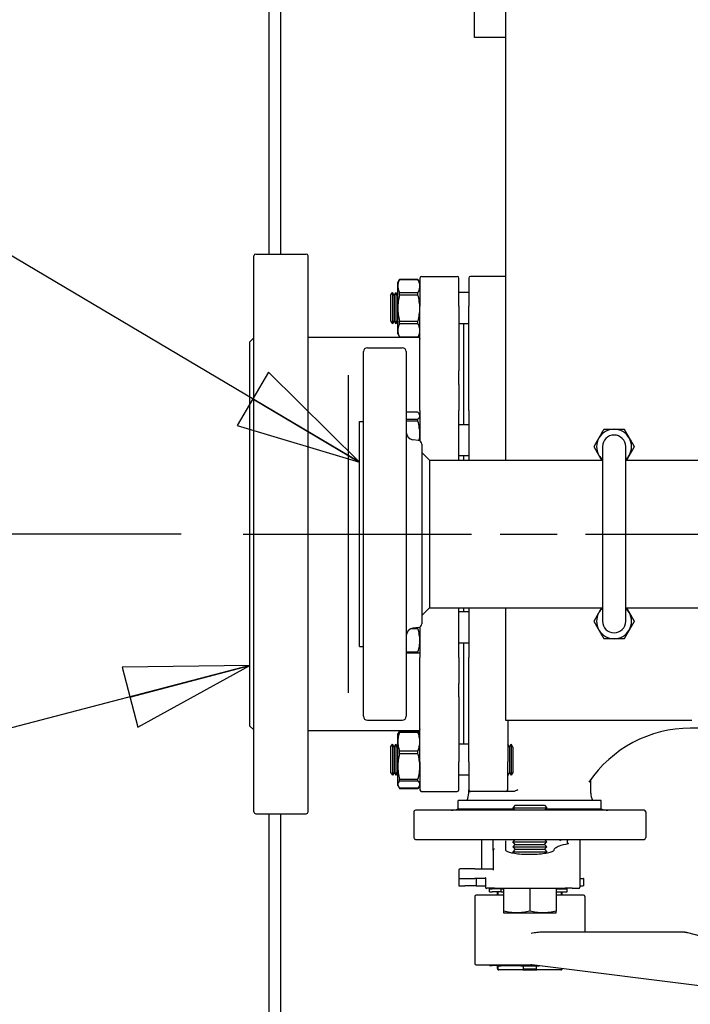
# Paper-space layout 'SHEET_1' of a CAD drawing. Header units: inches. Extents: x 4 to 540, y 12 to 340.
# Tile 64 of 118: x 197 to 208, y 252 to 268. Entities that reach past the tile are written whole.
import ezdxf

# ---------------------------------------------------------------- set-up
doc = ezdxf.new("R2010")
doc.units = ezdxf.units.IN
doc.header["$LTSCALE"] = 16
doc.header["$MEASUREMENT"] = 0
doc.linetypes.add('CHAIN', pattern=[0.7087, 0.4724, -0.0591, 0.1181, -0.0591])
doc.layers.get('0').update_dxf_attribs({"lineweight": 25})
doc.layers.get('DEFPOINTS').update_dxf_attribs({"lineweight": 25})
doc.layers.add('CENTER', color=7, linetype='CHAIN', lineweight=25)
doc.layers.add('DIMEN', color=7, linetype='Continuous', lineweight=25)
doc.styles.get("Standard").update_dxf_attribs({"font": 'arial.ttf'})
doc.dimstyles.new('DEFAULT-ANSI', dxfattribs={"dimscale": 16, "dimtxt": 0.125, "dimasz": 0.1875, "dimexe": 0.125, "dimexo": 0.0625, "dimgap": 0.031496, "dimtad": 0, "dimtih": 1, "dimtoh": 1, "dimrnd": 1e-08, "dimzin": 4, "dimdsep": 46, "dimtxsty": 'Standard', "dimblk": 'Filled-1', "dimcen": 0.09, "dimdle": 0.393701, "dimclrd": 256, "dimclre": 256, "dimclrt": 256, "dimadec": 0, "dimazin": 1, "dimtfac": 1.504, "dimtofl": 0, "dimtmove": 0, "dimatfit": 3, "dimldrblk": 'Filled-1', "dimfxl": 1, "dimtolj": 1, "dimtzin": 4, "dimlwd": 25, "dimlwe": 25, "dimarcsym": 0})
doc.dimstyles.new('DEFAULT-ANSI$7', dxfattribs={"dimscale": 16, "dimtxt": 0.125, "dimasz": 0.125, "dimexe": 0.125, "dimexo": 0.0625, "dimgap": 0.031496, "dimtad": 0, "dimtih": 1, "dimtoh": 1, "dimrnd": 1e-08, "dimzin": 4, "dimdsep": 46, "dimtxsty": 'Standard', "dimblk": 'Filled-1', "dimcen": 0.09, "dimdle": 0.393701, "dimclrd": 256, "dimclre": 256, "dimclrt": 256, "dimadec": 0, "dimazin": 1, "dimtfac": 1.504, "dimtofl": 0, "dimtmove": 0, "dimatfit": 3, "dimldrblk": 'Filled-1', "dimfxl": 1, "dimtolj": 1, "dimtzin": 4, "dimlwd": 25, "dimlwe": 25, "dimarcsym": 0})

# ---------------------------------------------------------------- blocks, each defined once
blk = doc.blocks.new('Filled-1')
at = {"color": 0}
for p, q in [((0, 0), (-1, 0.25)), ((-1, 0.25), (-1, -0.25)), ((-1, 0), (0, 0)), ((-1, -0.25), (0, 0))]:
    blk.add_line(p, q, dxfattribs=at)
at = {"color": 0, "flags": 128}
blk.add_lwpolyline([(-1, -0.25), (0, 0), (-1, 0.25), (-1, -0.25)], dxfattribs=at)
at = {"color": 0}
blk.add_solid([(-1, -0.25), (0, 0), (-1, 0.25), (-1, -0.25)], dxfattribs=at)
blk = doc.blocks.new('*D20')
at = {"layer": 'DEFPOINTS', "color": 0, "linetype": 'Continuous'}
for p in [(200.849, 259.441), (188.309, 212.941), (201.262, 212.941)]:
    blk.add_point(p, dxfattribs=at)
at = {"layer": 'DIMEN', "linetype": 'Continuous', "lineweight": 25}
for p, q in [((199.849, 259.441), (186.309, 259.441)), ((188.309, 256.441), (188.309, 237.716)), ((188.309, 215.941), (188.309, 234.666)), ((200.262, 212.941), (186.309, 212.941))]:
    blk.add_line(p, q, dxfattribs=at)
at = {"layer": 'DIMEN', "linetype": 'Continuous', "lineweight": 25, "xscale": 3, "yscale": 3, "zscale": 3}
for p, rotation in [((188.309, 259.441), 90), ((188.309, 212.941), 270)]:
    blk.add_blockref('Filled-1', p, dxfattribs=dict(at, rotation=rotation))
at = {"layer": 'DIMEN', "linetype": 'Continuous', "lineweight": 25, "insert": (184.897, 237.212), "char_height": 2, "attachment_point": 1}
blk.add_mtext('\\A1;46.50', dxfattribs=at)
blk = doc.blocks.new('*D21')
at = {"layer": 'DEFPOINTS', "color": 0, "linetype": 'Continuous'}
for p in [(180.354, 304.691), (202.821, 304.691), (202.821, 214.191)]:
    blk.add_point(p, dxfattribs=at)
at = {"layer": 'DIMEN', "linetype": 'Continuous', "lineweight": 25}
for p, q in [((201.821, 304.691), (178.354, 304.691)), ((180.354, 301.691), (180.354, 260.966)), ((180.354, 217.191), (180.354, 257.916)), ((201.821, 214.191), (178.354, 214.191))]:
    blk.add_line(p, q, dxfattribs=at)
at = {"layer": 'DIMEN', "linetype": 'Continuous', "lineweight": 25, "xscale": 3, "yscale": 3, "zscale": 3}
for p, rotation in [((180.354, 304.691), 90), ((180.354, 214.191), 270)]:
    blk.add_blockref('Filled-1', p, dxfattribs=dict(at, rotation=rotation))
at = {"layer": 'DIMEN', "linetype": 'Continuous', "lineweight": 25, "insert": (176.983, 260.462), "char_height": 2, "attachment_point": 1}
blk.add_mtext('\\A1;90.50', dxfattribs=at)
blk = doc.blocks.new('*D22')
at = {"layer": 'DEFPOINTS', "color": 0, "linetype": 'Continuous'}
for p in [(201.262, 305.941), (172.285, 212.941), (201.262, 212.941)]:
    blk.add_point(p, dxfattribs=at)
at = {"layer": 'DIMEN', "linetype": 'Continuous', "lineweight": 25}
for p, q in [((200.262, 305.941), (170.285, 305.941)), ((172.285, 302.941), (172.285, 266.041)), ((172.285, 215.941), (172.285, 262.99)), ((200.262, 212.941), (170.285, 212.941))]:
    blk.add_line(p, q, dxfattribs=at)
at = {"layer": 'DIMEN', "linetype": 'Continuous', "lineweight": 25, "xscale": 3, "yscale": 3, "zscale": 3}
for p, rotation in [((172.285, 305.941), 90), ((172.285, 212.941), 270)]:
    blk.add_blockref('Filled-1', p, dxfattribs=dict(at, rotation=rotation))
at = {"layer": 'DIMEN', "linetype": 'Continuous', "lineweight": 25, "insert": (168.914, 265.537), "char_height": 2, "attachment_point": 1}
blk.add_mtext('\\A1;93.00', dxfattribs=at)

psp = doc.layouts.new('SHEET_1')

# ---------------------------------------------------------------- linework, layer by layer
for p, q in [((201.262, 280.941), (201.262, 263.949)), ((201.449, 280.941), (201.449, 263.949)), ((205.074, 269.941), (205.074, 260.629)), ((204.574, 267.441), (204.574, 267.941)), ((205.074, 267.441), (204.574, 267.441)), ((201.05, 263.949), (201.865, 263.949)), ((201.02, 259.441), (201.02, 263.92)), ((201.894, 259.441), (201.894, 263.92)), ((203.339, 263.492), (203.369, 263.543)), ((203.339, 263.437), (203.339, 263.492)), ((203.664, 263.543), (203.369, 263.543)), ((203.369, 263.543), (203.369, 263.543)), ((203.369, 263.543), (203.664, 263.543)), ((203.694, 263.492), (203.664, 263.543)), ((203.664, 263.543), (203.664, 263.543)), ((203.694, 263.561), (203.694, 263.11)), ((203.723, 263.59), (204.294, 263.59)), ((204.323, 263.11), (204.323, 263.561)), ((204.481, 263.561), (204.481, 263.11)), ((205.074, 263.59), (204.511, 263.59)), ((203.224, 263.281), (203.251, 263.329)), ((203.251, 263.329), (203.251, 263.131)), ((203.279, 263.281), (203.251, 263.329)), ((203.279, 263.281), (203.306, 263.329)), ((203.306, 263.329), (203.306, 263.131)), ((203.333, 263.281), (203.306, 263.329)), ((203.339, 263.079), (203.339, 263.437)), ((203.369, 263.331), (203.664, 263.331)), ((203.369, 263.291), (203.369, 263.331)), ((203.664, 263.291), (203.664, 263.331)), ((204.481, 263.329), (204.323, 263.329)), ((203.224, 263.281), (203.224, 263.121)), ((203.279, 263.281), (203.279, 263.121)), ((203.333, 263.281), (203.339, 263.292)), ((203.333, 263.281), (203.333, 263.121)), ((203.664, 263.291), (203.369, 263.291)), ((203.224, 263.121), (203.224, 262.876)), ((203.251, 263.131), (203.251, 262.829)), ((203.279, 263.121), (203.279, 262.876)), ((203.306, 263.131), (203.306, 262.829)), ((203.333, 263.121), (203.333, 262.876)), ((203.339, 262.721), (203.339, 263.079)), ((203.694, 261.429), (203.694, 263.11)), ((204.323, 263.11), (204.323, 262.067)), ((204.481, 262.067), (204.481, 263.11)), ((203.224, 262.876), (203.251, 262.829)), ((203.279, 262.876), (203.251, 262.829)), ((203.279, 262.876), (203.306, 262.829)), ((203.333, 262.876), (203.306, 262.829)), ((203.333, 262.876), (203.339, 262.866)), ((203.369, 262.867), (203.664, 262.867)), ((203.369, 262.827), (203.369, 262.867)), ((203.664, 262.827), (203.369, 262.827)), ((203.664, 262.827), (203.664, 262.867)), ((204.481, 262.829), (204.323, 262.829)), ((204.402, 261.198), (204.402, 262.829)), ((203.339, 262.665), (203.339, 262.721)), ((203.339, 262.665), (203.369, 262.614)), ((203.694, 262.665), (203.664, 262.614)), ((200.957, 262.536), (201.02, 262.599)), ((200.957, 259.441), (200.957, 262.536)), ((201.894, 262.611), (201.924, 262.611)), ((201.924, 262.611), (203.664, 262.611)), ((203.369, 262.614), (203.369, 262.615)), ((203.369, 262.615), (203.664, 262.615)), ((203.369, 262.614), (203.664, 262.614)), ((203.664, 262.614), (203.664, 262.615)), ((202.787, 256.504), (202.787, 262.379)), ((202.849, 262.441), (203.412, 262.441)), ((203.474, 262.379), (203.474, 256.504)), ((204.323, 261.85), (204.323, 262.067)), ((204.481, 261.85), (204.481, 262.067)), ((202.544, 259.441), (202.544, 262.002)), ((204.323, 261.85), (204.323, 261.429)), ((204.481, 261.429), (204.481, 261.85)), ((203.664, 261.402), (203.474, 261.402)), ((203.694, 261.429), (203.694, 260.948)), ((204.323, 260.63), (204.323, 261.429)), ((204.481, 261.429), (204.481, 260.63)), ((202.724, 257.629), (202.724, 261.254)), ((202.724, 261.254), (202.787, 261.254)), ((203.474, 261.292), (203.664, 261.292)), ((203.664, 261.26), (203.474, 261.26)), ((203.664, 261.276), (203.664, 261.292)), ((203.664, 261.26), (203.664, 261.276)), ((203.694, 261.361), (203.685, 261.376)), ((204.481, 261.198), (204.323, 261.198)), ((203.669, 260.949), (203.584, 260.959)), ((203.694, 260.948), (203.694, 260.94)), ((203.724, 260.887), (203.724, 257.996)), ((206.637, 260.848), (206.637, 258.035)), ((207.012, 258.035), (207.012, 260.848)), ((203.849, 260.629), (203.724, 260.754)), ((203.849, 260.629), (206.637, 260.629)), ((203.849, 260.629), (203.849, 258.254)), ((204.481, 260.698), (204.323, 260.698)), ((204.323, 260.63), (204.323, 260.629)), ((204.402, 260.629), (204.402, 260.698)), ((204.481, 260.629), (204.481, 260.63)), ((207.012, 260.629), (210.57, 260.629)), ((200.957, 256.347), (200.957, 259.441)), ((201.02, 254.963), (201.02, 259.441)), ((201.894, 254.963), (201.894, 259.441)), ((202.544, 256.881), (202.544, 259.441)), ((203.849, 258.254), (203.724, 258.129)), ((203.849, 258.254), (206.637, 258.254)), ((204.323, 258.254), (204.323, 258.252)), ((204.323, 257.453), (204.323, 258.252)), ((204.402, 258.185), (204.402, 258.254)), ((204.481, 258.252), (204.481, 258.254)), ((204.481, 258.252), (204.481, 257.453)), ((205.074, 258.254), (205.074, 256.441)), ((207.012, 258.254), (210.566, 258.254)), ((204.481, 258.185), (204.323, 258.185)), ((203.664, 257.912), (203.544, 257.912)), ((203.669, 257.934), (203.584, 257.924)), ((203.664, 257.912), (203.664, 257.933)), ((203.694, 257.942), (203.694, 257.935)), ((203.694, 257.935), (203.694, 257.453)), ((202.724, 257.629), (202.787, 257.629)), ((203.692, 257.692), (203.692, 257.692)), ((204.481, 257.685), (204.323, 257.685)), ((204.402, 256.054), (204.402, 257.685)), ((203.474, 257.544), (203.664, 257.544)), ((203.664, 257.521), (203.474, 257.521)), ((203.664, 257.521), (203.664, 257.544)), ((203.694, 255.772), (203.694, 257.453)), ((204.323, 257.453), (204.323, 257.033)), ((204.481, 257.033), (204.481, 257.453)), ((204.323, 256.816), (204.323, 257.033)), ((204.481, 256.816), (204.481, 257.033)), ((204.323, 256.816), (204.323, 255.772)), ((204.481, 255.772), (204.481, 256.816)), ((200.957, 256.347), (201.02, 256.284)), ((202.849, 256.441), (203.412, 256.441)), ((205.074, 256.441), (208.074, 256.441)), ((205.111, 256.441), (205.111, 255.772)), ((201.924, 256.272), (201.894, 256.272)), ((203.664, 256.272), (201.924, 256.272)), ((203.339, 256.217), (203.348, 256.232)), ((203.339, 256.096), (203.339, 256.217)), ((203.348, 256.232), (203.369, 256.269)), ((203.369, 256.269), (203.664, 256.269)), ((203.369, 256.268), (203.369, 256.269)), ((203.664, 256.268), (203.369, 256.268)), ((203.369, 256.258), (203.664, 256.258)), ((203.369, 256.246), (203.369, 256.258)), ((203.664, 256.246), (203.369, 256.246)), ((203.664, 256.268), (203.664, 256.269)), ((203.685, 256.232), (203.664, 256.269)), ((203.664, 256.246), (203.664, 256.258)), ((203.694, 256.217), (203.685, 256.232)), ((208.489, 256.311), (208.052, 256.311)), ((203.224, 256.007), (203.251, 256.054)), ((203.224, 256.007), (203.224, 255.974)), ((203.251, 256.054), (203.251, 256.014)), ((203.279, 256.007), (203.251, 256.054)), ((203.251, 256.014), (203.251, 255.554)), ((203.279, 256.007), (203.306, 256.054)), ((203.279, 256.007), (203.279, 255.974)), ((203.306, 256.054), (203.306, 256.014)), ((203.333, 256.007), (203.306, 256.054)), ((203.306, 256.014), (203.306, 255.554)), ((203.333, 256.007), (203.339, 256.017)), ((203.333, 256.007), (203.333, 255.974)), ((203.339, 255.697), (203.339, 256.096)), ((204.481, 256.054), (204.323, 256.054)), ((205.138, 256.007), (205.111, 256.054)), ((205.138, 256.007), (205.165, 256.054)), ((205.138, 256.007), (205.138, 255.974)), ((205.165, 256.054), (205.165, 256.014)), ((205.193, 256.007), (205.165, 256.054)), ((205.165, 256.014), (205.165, 255.554)), ((205.193, 256.007), (205.193, 255.974)), ((203.224, 255.974), (203.224, 255.601)), ((203.279, 255.974), (203.279, 255.601)), ((203.333, 255.974), (203.333, 255.601)), ((203.369, 255.946), (203.664, 255.946)), ((203.369, 255.902), (203.369, 255.946)), ((203.664, 255.902), (203.369, 255.902)), ((203.664, 255.902), (203.664, 255.946)), ((205.138, 255.974), (205.138, 255.601)), ((205.193, 255.974), (205.193, 255.601)), ((203.339, 255.405), (203.339, 255.697)), ((203.694, 255.772), (203.694, 255.322)), ((204.323, 255.322), (204.323, 255.772)), ((204.481, 255.772), (204.481, 255.322)), ((205.111, 255.322), (205.111, 255.772)), ((203.224, 255.601), (203.251, 255.554)), ((203.279, 255.601), (203.251, 255.554)), ((203.279, 255.601), (203.306, 255.554)), ((203.333, 255.601), (203.306, 255.554)), ((203.333, 255.601), (203.339, 255.591)), ((204.481, 255.554), (204.323, 255.554)), ((205.138, 255.601), (205.111, 255.554)), ((205.138, 255.601), (205.165, 255.554)), ((205.193, 255.601), (205.165, 255.554)), ((203.339, 255.391), (203.339, 255.405)), ((203.339, 255.391), (203.348, 255.376)), ((203.348, 255.376), (203.369, 255.339)), ((203.369, 255.492), (203.664, 255.492)), ((203.369, 255.46), (203.369, 255.492)), ((203.664, 255.46), (203.369, 255.46)), ((203.664, 255.475), (203.664, 255.492)), ((203.664, 255.46), (203.664, 255.475)), ((203.685, 255.376), (203.664, 255.339)), ((203.694, 255.391), (203.685, 255.376)), ((206.449, 255.268), (206.449, 255.48)), ((203.369, 255.35), (203.664, 255.35)), ((203.369, 255.34), (203.664, 255.34)), ((203.369, 255.339), (203.369, 255.34)), ((203.369, 255.339), (203.664, 255.339)), ((203.664, 255.339), (203.664, 255.34)), ((203.723, 255.292), (204.294, 255.292)), ((204.481, 255.268), (204.481, 255.292)), ((204.481, 255.292), (204.511, 255.292)), ((205.081, 255.292), (204.511, 255.292)), ((205.189, 255.292), (205.081, 255.292)), ((204.327, 255.15), (204.314, 255.15)), ((204.314, 255.015), (204.314, 255.15)), ((206.617, 255.15), (204.327, 255.15)), ((205.229, 255.071), (205.19, 255.032)), ((205.229, 255.071), (205.701, 255.071)), ((205.701, 255.071), (205.741, 255.032)), ((206.617, 255.015), (206.617, 255.15)), ((201.05, 254.933), (201.865, 254.933)), ((201.262, 254.933), (201.262, 240.712)), ((201.449, 254.933), (201.449, 240.937)), ((203.595, 254.963), (203.595, 254.55)), ((203.637, 254.992), (203.625, 254.992)), ((207.294, 254.992), (203.637, 254.992)), ((204.314, 255.015), (204.327, 255.015)), ((204.327, 255.015), (205.207, 255.015)), ((205.229, 254.992), (205.19, 255.032)), ((205.19, 255.032), (205.741, 255.032)), ((205.701, 254.992), (205.741, 255.032)), ((205.724, 255.015), (206.617, 255.015)), ((207.306, 254.992), (207.294, 254.992)), ((207.335, 254.963), (207.335, 254.55)), ((203.625, 254.52), (203.637, 254.52)), ((203.637, 254.52), (207.294, 254.52)), ((204.688, 254.52), (204.688, 254.048)), ((204.875, 254.345), (204.875, 254.52)), ((205.072, 254.496), (205.072, 254.349)), ((205.229, 254.52), (205.19, 254.481)), ((205.229, 254.441), (205.19, 254.481)), ((205.19, 254.481), (205.741, 254.481)), ((205.229, 254.441), (205.19, 254.402)), ((205.229, 254.441), (205.701, 254.441)), ((205.701, 254.52), (205.741, 254.481)), ((205.701, 254.441), (205.741, 254.481)), ((205.701, 254.441), (205.741, 254.402)), ((206.075, 254.453), (206.075, 254.5)), ((206.272, 254.52), (206.272, 254.456)), ((206.272, 254.456), (206.272, 253.752)), ((207.294, 254.52), (207.306, 254.52)), ((204.875, 254.345), (204.875, 254.028)), ((205.229, 254.363), (205.19, 254.402)), ((205.19, 254.402), (205.741, 254.402)), ((205.229, 254.363), (205.19, 254.323)), ((205.213, 254.3), (205.19, 254.323)), ((205.19, 254.323), (205.741, 254.323)), ((205.214, 254.299), (205.214, 254.299)), ((205.229, 254.363), (205.701, 254.363)), ((205.359, 254.284), (205.359, 254.284)), ((205.367, 254.284), (205.563, 254.284)), ((205.701, 254.363), (205.741, 254.402)), ((205.701, 254.363), (205.741, 254.323)), ((205.717, 254.3), (205.741, 254.323)), ((205.171, 254.244), (205.171, 254.244)), ((205.759, 254.244), (205.759, 254.244)), ((204.323, 254.028), (204.323, 253.91)), ((204.582, 254.048), (204.343, 254.048)), ((204.582, 254.048), (204.875, 254.048)), ((204.323, 253.89), (204.343, 253.89)), ((204.323, 253.89), (204.323, 253.772)), ((204.343, 253.89), (204.582, 253.89)), ((204.752, 253.89), (204.582, 253.89)), ((204.599, 253.89), (204.599, 253.772)), ((204.752, 253.896), (204.752, 253.752)), ((206.272, 253.89), (206.327, 253.89)), ((206.331, 253.89), (206.327, 253.89)), ((206.331, 253.89), (206.331, 253.89)), ((206.331, 253.89), (206.331, 253.772)), ((204.323, 253.772), (204.419, 253.772)), ((204.581, 253.772), (204.419, 253.772)), ((204.599, 253.772), (204.581, 253.772)), ((204.599, 253.772), (204.752, 253.772)), ((204.895, 253.733), (204.771, 253.733)), ((204.817, 253.725), (204.857, 253.725)), ((204.817, 253.678), (204.817, 253.725)), ((204.817, 253.678), (204.857, 253.678)), ((205.005, 253.725), (204.857, 253.725)), ((205.005, 253.678), (204.857, 253.678)), ((204.895, 253.733), (206.036, 253.733)), ((204.944, 253.622), (204.944, 253.678)), ((204.953, 253.678), (204.953, 253.622)), ((204.975, 253.725), (204.975, 253.733)), ((204.997, 253.733), (204.997, 253.725)), ((205.005, 253.725), (205.042, 253.725)), ((205.005, 253.678), (205.005, 253.725)), ((205.005, 253.678), (205.042, 253.678)), ((205.042, 253.733), (205.042, 253.363)), ((205.465, 253.733), (205.465, 253.363)), ((205.888, 253.733), (205.888, 253.363)), ((205.888, 253.725), (206.066, 253.725)), ((205.888, 253.678), (206.066, 253.678)), ((205.934, 253.725), (205.934, 253.733)), ((205.955, 253.725), (205.955, 253.733)), ((205.977, 253.622), (205.977, 253.678)), ((205.987, 253.622), (205.987, 253.678)), ((206.15, 253.733), (206.036, 253.733)), ((206.066, 253.678), (206.066, 253.725)), ((206.15, 253.733), (206.253, 253.733)), ((206.272, 253.772), (206.327, 253.772)), ((206.331, 253.772), (206.327, 253.772)), ((206.331, 253.772), (206.331, 253.772)), ((204.579, 253.603), (204.579, 252.52)), ((205.042, 253.622), (204.599, 253.622)), ((206.331, 253.622), (205.888, 253.622)), ((206.351, 253.603), (206.351, 253.032)), ((205.042, 253.339), (205.254, 253.339)), ((205.254, 253.339), (205.677, 253.339)), ((205.677, 253.339), (205.888, 253.339)), ((205.673, 253.032), (207.926, 253.032)), ((208.007, 253.021), (208.956, 252.767)), ((204.599, 252.5), (205.485, 252.5)), ((204.817, 252.492), (204.817, 252.5)), ((204.817, 252.492), (204.857, 252.492)), ((205.005, 252.492), (204.857, 252.492)), ((204.953, 252.481), (204.944, 252.481)), ((204.944, 252.441), (204.944, 252.481)), ((204.944, 252.441), (204.944, 252.431)), ((204.944, 252.441), (204.944, 252.441)), ((204.953, 252.431), (204.944, 252.431)), ((204.997, 252.481), (204.953, 252.481)), ((204.953, 252.481), (204.953, 252.431)), ((204.954, 252.422), (204.966, 252.422)), ((205.352, 252.422), (204.966, 252.422)), ((204.975, 252.481), (204.975, 252.492)), ((204.997, 252.492), (204.997, 252.481)), ((205.005, 252.492), (205.005, 252.5)), ((205.005, 252.492), (205.555, 252.492)), ((205.321, 252.481), (205.321, 252.492)), ((205.365, 252.481), (205.321, 252.481)), ((205.352, 252.422), (205.579, 252.422)), ((205.365, 252.431), (205.365, 252.481)), ((205.566, 252.481), (205.365, 252.481)), ((205.566, 252.431), (205.365, 252.431)), ((208.478, 252.129), (205.5, 252.499)), ((205.609, 252.481), (205.566, 252.481)), ((205.566, 252.481), (205.566, 252.431)), ((205.964, 252.422), (205.579, 252.422)), ((205.609, 252.486), (205.609, 252.481)), ((205.964, 252.422), (205.976, 252.422)), ((205.977, 252.431), (205.977, 252.44)), ((205.986, 252.431), (205.977, 252.431)), ((205.986, 252.431), (205.986, 252.439))]:
    psp.add_line(p, q)
for centre, radius, start, end in [((201.05, 263.92), 0.0295, 90, 180), ((201.865, 263.92), 0.0295, 0, 90), ((203.723, 263.561), 0.0295, 90, 180), ((204.294, 263.561), 0.0295, 0, 90), ((204.511, 263.561), 0.0295, 90, 180), ((202.849, 262.379), 0.0625, 90, 180), ((203.412, 262.379), 0.0625, 0, 90), ((203.599, 261.083), 0.125, 180, 263), ((206.824, 260.848), 0.281, 90, 150), ((206.824, 260.848), 0.281, 30, 90), ((203.662, 260.887), 0.0625, 0, 83), ((206.824, 260.848), 0.281, 150, 210), ((206.824, 260.848), 0.187, 0, 180), ((206.824, 260.848), 0.281, 330, 30), ((206.824, 260.848), 0.281, 210, 228.1897), ((206.824, 260.848), 0.281, 311.8103, 330), ((206.824, 258.035), 0.281, 131.8103, 150), ((206.824, 258.035), 0.281, 30, 48.1897), ((206.824, 258.035), 0.281, 150, 210), ((206.824, 258.035), 0.281, 330, 30), ((203.599, 257.799), 0.125, 97, 180), ((203.662, 257.996), 0.0625, 277, 0), ((206.824, 258.035), 0.187, 180, 0), ((206.824, 258.035), 0.281, 210, 270), ((206.824, 258.035), 0.281, 270, 330), ((202.849, 256.504), 0.0625, 180, 270), ((203.412, 256.504), 0.0625, 270, 0), ((208.052, 254.343), 1.969, 90, 146.0103), ((203.723, 255.322), 0.0295, 180, 270), ((204.294, 255.322), 0.0295, 270, 0), ((204.205, 255.268), 0.276, 334.6231, 0), ((204.511, 255.322), 0.0295, 180, 270), ((205.081, 255.322), 0.0295, 270, 0), ((206.725, 255.268), 0.276, 180, 205.3769), ((201.05, 254.963), 0.0295, 180, 270), ((201.865, 254.963), 0.0295, 270, 0), ((203.625, 254.963), 0.0295, 90, 180), ((204.205, 255.268), 0.276, 270, 293.1324), ((206.725, 255.268), 0.276, 246.8676, 270), ((207.306, 254.963), 0.0295, 0, 90), ((203.625, 254.55), 0.0295, 180, 270), ((207.306, 254.55), 0.0295, 270, 0), ((204.343, 254.028), 0.0197, 90, 180), ((204.343, 253.91), 0.0197, 180, 270), ((204.771, 253.752), 0.0197, 180, 270), ((206.253, 253.752), 0.0197, 270, 0), ((204.599, 253.603), 0.0197, 90, 180), ((206.331, 253.603), 0.0197, 0, 90), ((204.599, 252.52), 0.0197, 180, 270)]:
    psp.add_arc(centre, radius, start, end)
for points, knots in [([(203.369, 263.543), (203.36, 263.525), (203.352, 263.508), (203.342, 263.472), (203.339, 263.455), (203.339, 263.437)], [0.000000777, 0.000000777, 0.000000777, 0.000000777, 0.002718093, 0.002718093, 0.005435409, 0.005435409, 0.005435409, 0.005435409]), ([(203.694, 263.437), (203.694, 263.446), (203.693, 263.455), (203.69, 263.472), (203.688, 263.481), (203.681, 263.508), (203.673, 263.525), (203.664, 263.543)], [0.005435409, 0.005435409, 0.005435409, 0.005435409, 0.006785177, 0.006785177, 0.008134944, 0.008134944, 0.010834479, 0.010834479, 0.010834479, 0.010834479]), ([(203.339, 263.437), (203.339, 263.428), (203.34, 263.419), (203.343, 263.401), (203.345, 263.392), (203.352, 263.365), (203.36, 263.348), (203.369, 263.331)], [0.005435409, 0.005435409, 0.005435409, 0.005435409, 0.006785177, 0.006785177, 0.008134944, 0.008134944, 0.010834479, 0.010834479, 0.010834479, 0.010834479]), ([(203.664, 263.331), (203.673, 263.348), (203.681, 263.366), (203.691, 263.401), (203.694, 263.419), (203.694, 263.437)], [0.000000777, 0.000000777, 0.000000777, 0.000000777, 0.002718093, 0.002718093, 0.005435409, 0.005435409, 0.005435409, 0.005435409]), ([(203.369, 263.291), (203.36, 263.256), (203.352, 263.221), (203.345, 263.168), (203.343, 263.15), (203.34, 263.114), (203.339, 263.096), (203.339, 263.079)], [0.005178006, 0.005178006, 0.005178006, 0.005178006, 0.007886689, 0.007886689, 0.009241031, 0.009241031, 0.010595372, 0.010595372, 0.010595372, 0.010595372]), ([(203.694, 263.079), (203.694, 263.096), (203.693, 263.114), (203.69, 263.15), (203.688, 263.168), (203.681, 263.221), (203.673, 263.256), (203.664, 263.291)], [0.016919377, 0.016919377, 0.016919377, 0.016919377, 0.018277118, 0.018277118, 0.019634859, 0.019634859, 0.022350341, 0.022350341, 0.022350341, 0.022350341]), ([(203.339, 263.079), (203.339, 263.043), (203.342, 263.007), (203.35, 262.954), (203.353, 262.937), (203.36, 262.902), (203.364, 262.884), (203.369, 262.867)], [0.010595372, 0.010595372, 0.010595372, 0.010595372, 0.013304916, 0.013304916, 0.014659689, 0.014659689, 0.016014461, 0.016014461, 0.016014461, 0.016014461]), ([(203.664, 262.867), (203.669, 262.884), (203.673, 262.902), (203.68, 262.937), (203.683, 262.954), (203.691, 263.007), (203.694, 263.043), (203.694, 263.079)], [0.011486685, 0.011486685, 0.011486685, 0.011486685, 0.012844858, 0.012844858, 0.014203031, 0.014203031, 0.016919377, 0.016919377, 0.016919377, 0.016919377]), ([(203.369, 262.827), (203.36, 262.809), (203.352, 262.792), (203.342, 262.756), (203.339, 262.739), (203.339, 262.721)], [0.000000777, 0.000000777, 0.000000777, 0.000000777, 0.002718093, 0.002718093, 0.005435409, 0.005435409, 0.005435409, 0.005435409]), ([(203.694, 262.721), (203.694, 262.73), (203.693, 262.738), (203.69, 262.756), (203.688, 262.765), (203.681, 262.792), (203.673, 262.809), (203.664, 262.827)], [0.005435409, 0.005435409, 0.005435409, 0.005435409, 0.006785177, 0.006785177, 0.008134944, 0.008134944, 0.010834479, 0.010834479, 0.010834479, 0.010834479]), ([(203.339, 262.721), (203.339, 262.712), (203.34, 262.703), (203.343, 262.685), (203.345, 262.676), (203.352, 262.649), (203.36, 262.632), (203.369, 262.615)], [0.005435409, 0.005435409, 0.005435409, 0.005435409, 0.006785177, 0.006785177, 0.008134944, 0.008134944, 0.010834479, 0.010834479, 0.010834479, 0.010834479]), ([(203.664, 262.615), (203.673, 262.632), (203.681, 262.65), (203.691, 262.685), (203.694, 262.703), (203.694, 262.721)], [0.000000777, 0.000000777, 0.000000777, 0.000000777, 0.002718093, 0.002718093, 0.005435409, 0.005435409, 0.005435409, 0.005435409]), ([(203.694, 262.589), (203.694, 262.586), (203.694, 262.584), (203.693, 262.582), (203.693, 262.582), (203.693, 262.582), (203.693, 262.582)], [0, 0, 0, 0, 0.0002450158, 0.0002450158, 0.0002450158, 0.000250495, 0.000250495, 0.000250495, 0.000250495]), ([(203.694, 261.347), (203.694, 261.352), (203.693, 261.356), (203.69, 261.366), (203.688, 261.37), (203.681, 261.384), (203.673, 261.393), (203.664, 261.402)], [0.005435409, 0.005435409, 0.005435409, 0.005435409, 0.006785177, 0.006785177, 0.008134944, 0.008134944, 0.010834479, 0.010834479, 0.010834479, 0.010834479]), ([(203.664, 261.292), (203.673, 261.301), (203.681, 261.31), (203.691, 261.329), (203.694, 261.338), (203.694, 261.347)], [0.000000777, 0.000000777, 0.000000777, 0.000000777, 0.002718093, 0.002718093, 0.005435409, 0.005435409, 0.005435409, 0.005435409]), ([(203.694, 261.055), (203.694, 261.072), (203.693, 261.089), (203.69, 261.124), (203.688, 261.141), (203.681, 261.192), (203.673, 261.226), (203.664, 261.26)], [0.005435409, 0.005435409, 0.005435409, 0.005435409, 0.006785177, 0.006785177, 0.008134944, 0.008134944, 0.010834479, 0.010834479, 0.010834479, 0.010834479]), ([(203.685, 260.945), (203.685, 260.947), (203.685, 260.949), (203.691, 260.986), (203.694, 261.02), (203.694, 261.055)], [0.002531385, 0.002531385, 0.002531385, 0.002531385, 0.002718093, 0.002718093, 0.005435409, 0.005435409, 0.005435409, 0.005435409]), ([(203.694, 257.728), (203.694, 257.743), (203.693, 257.759), (203.69, 257.79), (203.688, 257.805), (203.681, 257.851), (203.673, 257.882), (203.664, 257.912)], [0.005435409, 0.005435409, 0.005435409, 0.005435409, 0.006785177, 0.006785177, 0.008134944, 0.008134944, 0.010834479, 0.010834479, 0.010834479, 0.010834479]), ([(203.664, 257.544), (203.673, 257.575), (203.681, 257.605), (203.691, 257.666), (203.694, 257.697), (203.694, 257.728)], [0.000000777, 0.000000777, 0.000000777, 0.000000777, 0.002718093, 0.002718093, 0.005435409, 0.005435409, 0.005435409, 0.005435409]), ([(203.694, 257.521), (203.694, 257.521), (203.693, 257.521), (203.69, 257.521), (203.688, 257.521), (203.681, 257.521), (203.673, 257.521), (203.664, 257.521)], [0.016919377, 0.016919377, 0.016919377, 0.016919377, 0.018277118, 0.018277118, 0.019634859, 0.019634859, 0.022350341, 0.022350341, 0.022350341, 0.022350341]), ([(203.369, 256.246), (203.364, 256.234), (203.36, 256.221), (203.353, 256.197), (203.35, 256.184), (203.342, 256.147), (203.339, 256.122), (203.339, 256.096)], [0.011486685, 0.011486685, 0.011486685, 0.011486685, 0.012844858, 0.012844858, 0.014203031, 0.014203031, 0.016919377, 0.016919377, 0.016919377, 0.016919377]), ([(203.694, 256.096), (203.694, 256.122), (203.691, 256.147), (203.683, 256.184), (203.68, 256.197), (203.673, 256.221), (203.669, 256.234), (203.664, 256.246)], [0.010595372, 0.010595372, 0.010595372, 0.010595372, 0.013304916, 0.013304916, 0.014659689, 0.014659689, 0.016014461, 0.016014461, 0.016014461, 0.016014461]), ([(203.693, 256.301), (203.693, 256.301), (203.693, 256.301), (203.693, 256.301), (203.694, 256.298), (203.694, 256.296), (203.694, 256.294)], [-0.0000054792, -0.0000054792, -0.0000054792, -0.0000054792, 0, 0, 0, 0.0002450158, 0.0002450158, 0.0002450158, 0.0002450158]), ([(203.339, 256.096), (203.339, 256.084), (203.34, 256.071), (203.343, 256.046), (203.345, 256.033), (203.352, 255.995), (203.36, 255.971), (203.369, 255.946)], [0.016919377, 0.016919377, 0.016919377, 0.016919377, 0.018277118, 0.018277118, 0.019634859, 0.019634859, 0.022350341, 0.022350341, 0.022350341, 0.022350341]), ([(203.664, 255.946), (203.673, 255.971), (203.681, 255.995), (203.688, 256.033), (203.69, 256.046), (203.693, 256.071), (203.694, 256.084), (203.694, 256.096)], [0.005178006, 0.005178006, 0.005178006, 0.005178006, 0.007886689, 0.007886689, 0.009241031, 0.009241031, 0.010595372, 0.010595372, 0.010595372, 0.010595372]), ([(203.369, 255.902), (203.36, 255.868), (203.352, 255.834), (203.342, 255.766), (203.339, 255.732), (203.339, 255.697)], [0.000000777, 0.000000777, 0.000000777, 0.000000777, 0.002718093, 0.002718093, 0.005435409, 0.005435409, 0.005435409, 0.005435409]), ([(203.694, 255.697), (203.694, 255.714), (203.693, 255.732), (203.69, 255.766), (203.688, 255.783), (203.681, 255.834), (203.673, 255.868), (203.664, 255.902)], [0.005435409, 0.005435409, 0.005435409, 0.005435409, 0.006785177, 0.006785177, 0.008134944, 0.008134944, 0.010834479, 0.010834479, 0.010834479, 0.010834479]), ([(203.339, 255.697), (203.339, 255.68), (203.34, 255.662), (203.343, 255.628), (203.345, 255.611), (203.352, 255.559), (203.36, 255.526), (203.369, 255.492)], [0.005435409, 0.005435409, 0.005435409, 0.005435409, 0.006785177, 0.006785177, 0.008134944, 0.008134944, 0.010834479, 0.010834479, 0.010834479, 0.010834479]), ([(203.664, 255.492), (203.673, 255.526), (203.681, 255.56), (203.691, 255.628), (203.694, 255.662), (203.694, 255.697)], [0.000000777, 0.000000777, 0.000000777, 0.000000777, 0.002718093, 0.002718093, 0.005435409, 0.005435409, 0.005435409, 0.005435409]), ([(203.369, 255.46), (203.36, 255.451), (203.352, 255.441), (203.342, 255.423), (203.339, 255.414), (203.339, 255.405)], [0.000000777, 0.000000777, 0.000000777, 0.000000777, 0.002718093, 0.002718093, 0.005435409, 0.005435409, 0.005435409, 0.005435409]), ([(203.339, 255.405), (203.339, 255.4), (203.34, 255.395), (203.343, 255.386), (203.345, 255.382), (203.352, 255.368), (203.36, 255.359), (203.369, 255.35)], [0.005435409, 0.005435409, 0.005435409, 0.005435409, 0.006785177, 0.006785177, 0.008134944, 0.008134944, 0.010834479, 0.010834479, 0.010834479, 0.010834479]), ([(203.694, 255.405), (203.694, 255.409), (203.693, 255.414), (203.69, 255.423), (203.688, 255.428), (203.681, 255.441), (203.673, 255.451), (203.664, 255.46)], [0.005435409, 0.005435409, 0.005435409, 0.005435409, 0.006785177, 0.006785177, 0.008134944, 0.008134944, 0.010834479, 0.010834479, 0.010834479, 0.010834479]), ([(203.664, 255.35), (203.673, 255.359), (203.681, 255.368), (203.691, 255.386), (203.694, 255.395), (203.694, 255.405)], [0.000000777, 0.000000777, 0.000000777, 0.000000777, 0.002718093, 0.002718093, 0.005435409, 0.005435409, 0.005435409, 0.005435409]), ([(206.453, 255.491), (206.453, 255.491), (206.453, 255.491), (206.453, 255.491), (206.453, 255.491), (206.453, 255.491), (206.453, 255.491), (206.453, 255.491), (206.453, 255.491), (206.452, 255.49), (206.451, 255.489), (206.45, 255.485), (206.449, 255.483), (206.449, 255.48)], [0, 0, 0, 0, 0.00012299, 0.00012299, 0.00024545, 0.00024545, 0.00122504, 0.00122504, 0.00317863, 0.00317863, 0.01101428, 0.01101428, 0.03092909, 0.03092909, 0.03092909, 0.03092909]), ([(204.481, 255.292), (204.481, 255.299), (204.481, 255.306), (204.481, 255.314), (204.481, 255.317), (204.481, 255.321), (204.481, 255.322), (204.481, 255.322)], [-0.000031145, -0.000031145, -0.000031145, -0.000031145, 0.003032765, 0.003032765, 0.00456472, 0.00456472, 0.006096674, 0.006096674, 0.006096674, 0.006096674]), ([(205.275, 255.322), (205.261, 255.315), (205.248, 255.308), (205.226, 255.299), (205.219, 255.297), (205.204, 255.293), (205.197, 255.292), (205.189, 255.292)], [-0.000011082, -0.000011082, -0.000011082, -0.000011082, 0.00118865, 0.00118865, 0.001788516, 0.001788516, 0.002388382, 0.002388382, 0.002388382, 0.002388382]), ([(205.172, 254.52), (205.174, 254.519), (205.177, 254.517), (205.179, 254.515), (205.179, 254.515), (205.179, 254.515), (205.179, 254.515)], [0, 0, 0, 0, 0.0002260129, 0.0002260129, 0.0002260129, 0.0002345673, 0.0002345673, 0.0002345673, 0.0002345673]), ([(205.859, 254.349), (205.861, 254.363), (205.869, 254.374), (205.895, 254.397), (205.916, 254.408), (205.979, 254.433), (206.029, 254.445), (206.088, 254.455)], [0, 0, 0, 0, 0.305564, 0.305564, 0.712268, 0.712268, 1.288719, 1.288719, 1.288719, 1.288719]), ([(205.948, 254.5), (205.955, 254.505), (205.962, 254.51), (205.976, 254.517), (205.983, 254.52), (205.991, 254.52)], [-0.000008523, -0.000008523, -0.000008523, -0.000008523, 0.000754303, 0.000754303, 0.001517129, 0.001517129, 0.001517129, 0.001517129]), ([(204.895, 254.364), (204.89, 254.364), (204.884, 254.362), (204.877, 254.355), (204.875, 254.35), (204.875, 254.345)], [-0.0000248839, -0.0000248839, -0.0000248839, -0.0000248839, 0.0003681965, 0.0003681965, 0.0007612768, 0.0007612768, 0.0007612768, 0.0007612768]), ([(205.072, 254.349), (205.072, 254.349), (205.075, 254.343), (205.097, 254.33), (205.114, 254.323), (205.158, 254.31), (205.186, 254.304), (205.252, 254.293), (205.29, 254.289), (205.372, 254.283), (205.415, 254.281), (205.502, 254.281), (205.546, 254.282), (205.628, 254.288), (205.667, 254.292), (205.736, 254.302), (205.767, 254.309), (205.817, 254.323), (205.836, 254.331), (205.856, 254.344), (205.859, 254.349), (205.859, 254.349)], [0.050839, 0.050839, 0.050839, 0.050839, 0.358773, 0.358773, 0.650912, 0.650912, 0.958966, 0.958966, 1.287172, 1.287172, 1.616876, 1.616876, 1.945189, 1.945189, 2.273374, 2.273374, 2.602849, 2.602849, 2.931364, 2.931364, 3.21413, 3.21413, 3.21413, 3.21413]), ([(205.042, 253.363), (205.042, 253.355), (205.042, 253.349), (205.042, 253.341), (205.042, 253.339), (205.042, 253.339)], [0.010571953, 0.010571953, 0.010571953, 0.010571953, 0.013699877, 0.013699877, 0.016827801, 0.016827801, 0.016827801, 0.016827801]), ([(205.254, 253.339), (205.218, 253.339), (205.183, 253.341), (205.113, 253.349), (205.077, 253.355), (205.042, 253.363)], [0.006206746, 0.006206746, 0.006206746, 0.006206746, 0.009310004, 0.009310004, 0.012413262, 0.012413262, 0.012413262, 0.012413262]), ([(205.465, 253.363), (205.43, 253.355), (205.395, 253.349), (205.324, 253.341), (205.289, 253.339), (205.254, 253.339)], [0.000000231, 0.000000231, 0.000000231, 0.000000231, 0.003103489, 0.003103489, 0.006206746, 0.006206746, 0.006206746, 0.006206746]), ([(205.677, 253.339), (205.642, 253.339), (205.606, 253.341), (205.536, 253.349), (205.5, 253.355), (205.465, 253.363)], [0.006206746, 0.006206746, 0.006206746, 0.006206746, 0.009310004, 0.009310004, 0.012413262, 0.012413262, 0.012413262, 0.012413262]), ([(205.888, 253.363), (205.853, 253.355), (205.818, 253.349), (205.747, 253.341), (205.712, 253.339), (205.677, 253.339)], [0.000000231, 0.000000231, 0.000000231, 0.000000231, 0.003103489, 0.003103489, 0.006206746, 0.006206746, 0.006206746, 0.006206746]), ([(205.888, 253.339), (205.888, 253.339), (205.888, 253.341), (205.888, 253.349), (205.888, 253.355), (205.888, 253.363)], [0.028670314, 0.028670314, 0.028670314, 0.028670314, 0.031790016, 0.031790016, 0.034909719, 0.034909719, 0.034909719, 0.034909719]), ([(205.488, 253.012), (205.504, 253.014), (205.519, 253.017), (205.55, 253.021), (205.566, 253.023), (205.596, 253.027), (205.612, 253.029), (205.643, 253.031), (205.658, 253.032), (205.673, 253.032)], [-0.00003, -0.00003, -0.00003, -0.00003, 0.001163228, 0.001163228, 0.002356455, 0.002356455, 0.003549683, 0.003549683, 0.004742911, 0.004742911, 0.004742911, 0.004742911])]:
    psp.add_open_spline(points, degree=3, knots=knots)
for points in [[(203.664, 262.611), (203.674, 262.611), (203.685, 262.611), (203.694, 262.611)], [(203.348, 256.232), (203.353, 256.241), (203.36, 256.249), (203.369, 256.258)], [(203.369, 256.268), (203.365, 256.261), (203.362, 256.254), (203.359, 256.248)], [(203.694, 256.272), (203.685, 256.272), (203.674, 256.272), (203.664, 256.272)], [(203.674, 256.248), (203.671, 256.254), (203.668, 256.261), (203.664, 256.268)], [(203.664, 256.258), (203.673, 256.249), (203.68, 256.241), (203.685, 256.232)], [(203.359, 255.36), (203.362, 255.354), (203.365, 255.347), (203.369, 255.34)], [(203.664, 255.34), (203.668, 255.347), (203.671, 255.354), (203.674, 255.36)], [(206.095, 254.455), (206.093, 254.456), (206.09, 254.455), (206.088, 254.455)], [(204.875, 254.345), (204.875, 254.345), (204.875, 254.345), (204.875, 254.345)], [(204.758, 253.91), (204.754, 253.905), (204.752, 253.9), (204.752, 253.896)], [(204.954, 252.422), (204.951, 252.425), (204.947, 252.428), (204.944, 252.431)], [(204.966, 252.422), (204.962, 252.425), (204.958, 252.428), (204.953, 252.431)], [(205.365, 252.431), (205.36, 252.428), (205.356, 252.425), (205.352, 252.422)], [(205.487, 252.5), (205.487, 252.5), (205.486, 252.5), (205.485, 252.5)], [(205.579, 252.422), (205.574, 252.425), (205.57, 252.428), (205.566, 252.431)], [(205.977, 252.431), (205.973, 252.428), (205.969, 252.425), (205.964, 252.422)], [(205.986, 252.431), (205.983, 252.428), (205.98, 252.425), (205.976, 252.422)]]:
    psp.add_open_spline(points, degree=3)
for points, weights, degree in [([(206.581, 260.988), (206.618, 261.053), (206.662, 261.129)], [1, 1.0930923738, 1.10906450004], 2), ([(206.662, 261.129), (206.749, 261.129), (206.824, 261.129)], [1.10906450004, 1.0930923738, 1], 2), ([(206.824, 261.129), (206.9, 261.129), (206.987, 261.129)], [1, 1.0930923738, 1.10906450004], 2), ([(206.987, 261.129), (207.03, 261.053), (207.068, 260.988)], [1.10906450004, 1.0930923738, 1], 2), ([(206.5, 260.848), (206.543, 260.923), (206.581, 260.988)], [1.10906450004, 1.0930923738, 1], 2), ([(207.068, 260.988), (207.106, 260.923), (207.149, 260.848)], [1, 1.0930923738, 1.10906450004], 2), ([(206.581, 260.707), (206.543, 260.772), (206.5, 260.848)], [1, 1.0930923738, 1.10906450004], 2), ([(207.149, 260.848), (207.106, 260.772), (207.068, 260.707)], [1.10906450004, 1.0930923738, 1], 2), ([(206.626, 260.629), (206.603, 260.669), (206.581, 260.707)], [1.08028815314, 1.05232754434, 1], 2), ([(207.068, 260.707), (207.046, 260.669), (207.023, 260.629)], [1, 1.05232754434, 1.08028815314], 2), ([(206.581, 258.176), (206.603, 258.214), (206.626, 258.254)], [1, 1.0523275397, 1.08028814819], 2), ([(207.023, 258.254), (207.046, 258.214), (207.068, 258.176)], [1.08028814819, 1.0523275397, 1], 2), ([(206.5, 258.035), (206.543, 258.11), (206.581, 258.176)], [1.10906450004, 1.0930923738, 1], 2), ([(207.068, 258.176), (207.106, 258.11), (207.149, 258.035)], [1, 1.0930923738, 1.10906450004], 2), ([(206.581, 257.894), (206.543, 257.96), (206.5, 258.035)], [1, 1.0930923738, 1.10906450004], 2), ([(207.149, 258.035), (207.106, 257.96), (207.068, 257.894)], [1.10906450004, 1.0930923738, 1], 2), ([(206.662, 257.754), (206.618, 257.829), (206.581, 257.894)], [1.10906450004, 1.0930923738, 1], 2), ([(206.824, 257.754), (206.749, 257.754), (206.662, 257.754)], [1, 1.0930923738, 1.10906450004], 2), ([(206.987, 257.754), (206.9, 257.754), (206.824, 257.754)], [1.10906450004, 1.0930923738, 1], 2), ([(207.068, 257.894), (207.03, 257.829), (206.987, 257.754)], [1, 1.0930923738, 1.10906450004], 2), ([(206.075, 254.5), (206.075, 254.512), (206.084, 254.52), (206.095, 254.52)], [1, 0.804737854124, 0.804737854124, 1], 3), ([(207.926, 253.032), (207.953, 253.032), (207.981, 253.028), (208.007, 253.021)], [1, 0.994296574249, 0.994296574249, 1], 3), ([(205.5, 252.499), (205.495, 252.5), (205.491, 252.5), (205.487, 252.5)], [1, 0.999108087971, 0.999108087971, 1], 3)]:
    psp.add_rational_spline(points, weights, degree=degree)
at = {"layer": 'CENTER', "linetype": 'CHAIN', "ltscale": 0.486465}
psp.add_line((200.849, 259.441), (214.863, 259.441), dxfattribs=at)

# ---------------------------------------------------------------- dimensions: what is measured, and where the dimension line sits
at = {"layer": 'DIMEN', "linetype": 'Continuous', "lineweight": 25}
for base, p1, p2, picture, middle in [((172.285, 212.941), (201.262, 305.941), (201.262, 212.941), '*D22', (172.285, 264.515)), ((180.354, 304.691), (202.821, 214.191), (202.821, 304.691), '*D21', (180.354, 259.441)), ((188.309, 212.941), (200.849, 259.441), (201.262, 212.941), '*D20', (188.309, 236.191))]:
    dim = psp.add_linear_dim(base=base, p1=p1, p2=p2, angle=90, dimstyle='DEFAULT-ANSI', override={"dimdec": 2, "dimtp": 0, "dimtm": 0, "dimtdec": 2, "dimatfit": 1}, dxfattribs=at)
    dim.commit()
    dim.dimension.update_dxf_attribs({"geometry": picture, "text_midpoint": middle, "dimtype": 160})

# ---------------------------------------------------------------- leaders
at = {"layer": 'DIMEN', "linetype": 'Continuous', "lineweight": 25, "annotation_type": 0, "has_hookline": 1, "hookline_direction": 1, "text_width": 26.962}
for points in [[(202.724, 260.598), (162.275, 284.567), (160.275, 284.567)], [(200.957, 257.32), (163.68, 247.585)]]:
    psp.add_leader(points, dimstyle='DEFAULT-ANSI$7', override={"dimtad": 0}, dxfattribs=at)

doc.saveas('drawing.dxf')
